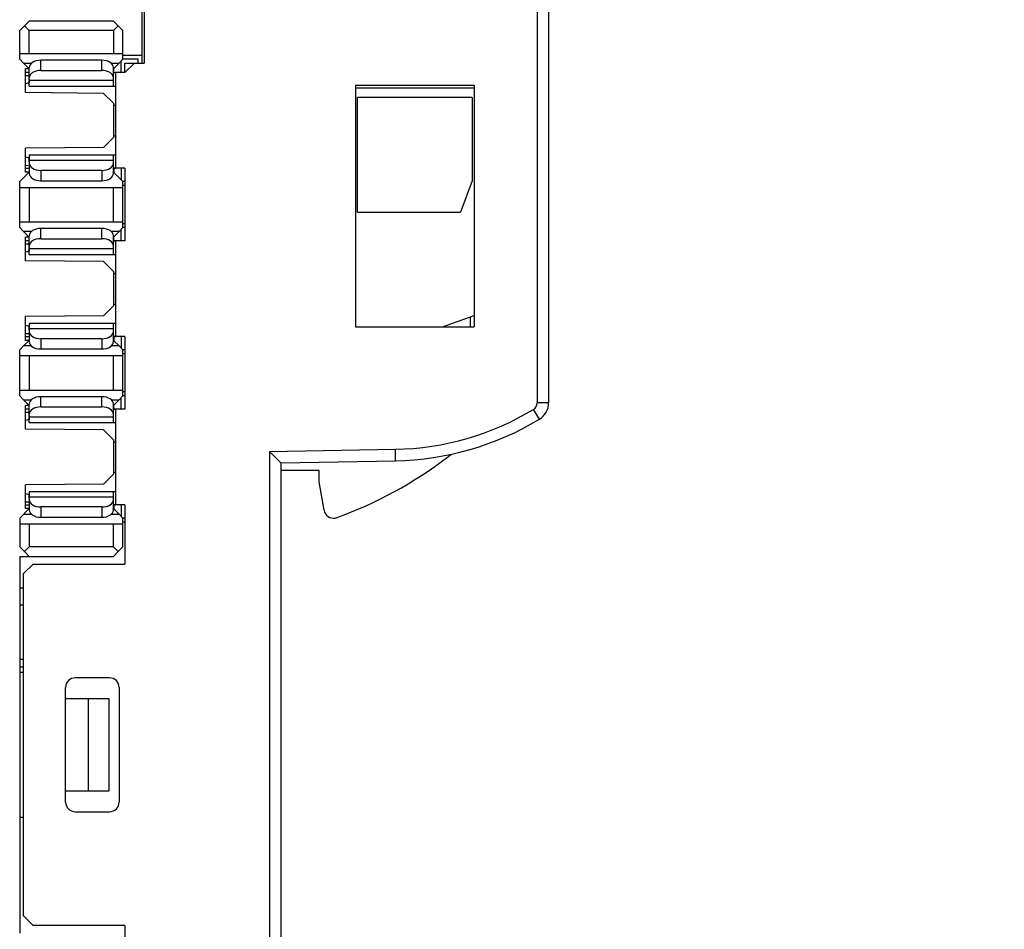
# Model space of a CAD drawing. Extents: x 0 to 184, y 0 to 176.
# Tile 12 of 14: x 124 to 149, y 85 to 109. Entities that reach past the tile are written whole.
import ezdxf

# ---------------------------------------------------------------- set-up
doc = ezdxf.new("R2010")
doc.units = 0
doc.header["$LTSCALE"] = 11.440369
doc.header["$MEASUREMENT"] = 0
doc.layers.get('0').update_dxf_attribs({"linetype": 'CONTINUOUS'})
doc.styles.add('TEXTSTYLE_2', font='txt', dxfattribs={"width": 0.7})
doc.dimstyles.new('DIMSTYLE_1', dxfattribs={"dimtxt": 3.2, "dimasz": 1.9, "dimexe": 1, "dimexo": 0.5, "dimgap": 0.8, "dimtad": 1, "dimdec": 3, "dimtxsty": 'TEXTSTYLE_2', "dimblk": 'OPEN', "dimblk1": 'OPEN', "dimblk2": 'OPEN', "dimcen": 0.09, "dimazin": 3, "dimtp": 0.001969, "dimtm": 0.001969, "dimtfac": 1, "dimtdec": 3, "dimtofl": 0, "dimtmove": 0, "dimatfit": 3, "dimtolj": 1})

# ---------------------------------------------------------------- blocks, each defined once
blk = doc.blocks.new('_OPEN')
at = {"color": 0, "linetype": 'BYBLOCK'}
for p, q in [((0, 0), (-1, 0.263)), ((-1, -0.263), (0, 0)), ((-1, 0), (0, 0))]:
    blk.add_line(p, q, dxfattribs=at)
blk = doc.blocks.new('*D3')
at = {"color": 2, "linetype": 'CONTINUOUS'}
for p, q in [((137.726, 139.001), (181.968, 139.001)), ((181.968, 139.001), (183.768, 139.001)), ((182.768, 139.001), (182.768, 79.251)), ((182.768, 19.501), (182.768, 79.251)), ((137.726, 19.501), (181.968, 19.501)), ((181.968, 19.501), (183.768, 19.501))]:
    blk.add_line(p, q, dxfattribs=at)
at = {"color": 2, "linetype": 'CONTINUOUS', "xscale": 1.9, "yscale": 1.9, "zscale": 1.9}
for p, rotation in [((182.768, 139.001), 90), ((182.768, 19.501), 270)]:
    blk.add_blockref('_OPEN', p, dxfattribs=dict(at, rotation=rotation))
at = {"color": 2, "linetype": 'CONTINUOUS', "insert": (178.768, 79.113), "char_height": 3.2, "width": 6.72, "attachment_point": 2, "rotation": 90, "style": 'TEXTSTYLE_2'}
blk.add_mtext('120', dxfattribs=at)

msp = doc.modelspace()

# ---------------------------------------------------------------- linework, layer by layer
at = {"color": 7, "linetype": 'CONTINUOUS'}
for p, q in [((137.2262, 127.4275), (137.2262, 98.5178)), ((137.5263, 127.4275), (137.5263, 98.5178)), ((126.9012, 107.4008), (126.9012, 112.626)), ((126.9516, 112.626), (126.9516, 107.4008)), ((123.7014, 108.251), (123.9512, 108.5008)), ((123.9512, 108.251), (123.8265, 108.3761)), ((126.1513, 108.5008), (123.9512, 108.5008)), ((126.2763, 108.3761), (126.1513, 108.5008)), ((126.1513, 108.251), (126.2763, 108.3761)), ((126.4014, 108.251), (126.2763, 108.3761)), ((123.7014, 107.501), (123.7014, 108.251)), ((126.1513, 108.251), (123.9512, 108.251)), ((123.9512, 107.6509), (123.9512, 108.251)), ((126.1513, 108.251), (126.1513, 107.6509)), ((126.4014, 107.501), (126.4014, 108.251)), ((123.7014, 107.6509), (126.4014, 107.6509)), ((126.9012, 107.6009), (126.4014, 107.6009)), ((123.8048, 107.3974), (123.7014, 107.501)), ((123.8048, 107.3974), (124.0091, 107.3974)), ((123.9509, 107.2516), (123.8048, 107.3974)), ((125.8512, 107.4762), (124.2509, 107.4762)), ((124.2509, 107.2079), (124.2509, 107.4762)), ((125.8512, 107.2079), (125.8512, 107.4762)), ((126.093, 107.3974), (126.2977, 107.3974)), ((126.1516, 107.2513), (126.2977, 107.3974)), ((126.4014, 107.501), (126.2977, 107.3974)), ((126.3511, 107.151), (126.3511, 107.4507)), ((126.801, 107.501), (126.4014, 107.501)), ((126.7014, 107.4008), (126.4514, 107.151)), ((126.4514, 107.4008), (126.9516, 107.4008)), ((126.4514, 107.151), (126.4514, 107.4008)), ((126.801, 107.4008), (126.801, 107.501)), ((123.9512, 107.2509), (123.851, 107.2509)), ((123.851, 106.6277), (123.851, 107.2509)), ((123.9512, 107.151), (123.851, 107.151)), ((123.851, 107.0742), (123.9512, 107.0752)), ((123.9512, 106.7989), (123.9512, 107.2833)), ((124.2509, 107.2079), (125.8512, 107.2079)), ((126.1513, 106.7989), (126.1513, 107.2833)), ((126.2012, 107.149), (126.1513, 107.149)), ((126.1599, 107.151), (126.1599, 107.2592)), ((126.1599, 107.151), (126.2009, 107.151)), ((126.4514, 107.151), (126.2012, 107.151)), ((126.2012, 107.151), (126.2012, 104.6509)), ((123.9512, 106.8809), (123.851, 106.8568)), ((123.9495, 106.9819), (123.9495, 106.8806)), ((123.9512, 106.9508), (126.1513, 106.9508)), ((123.9512, 106.7989), (126.2012, 106.7989)), ((132.4765, 106.8248), (135.5764, 106.8224)), ((132.4765, 106.8248), (132.4765, 100.5009)), ((135.5764, 106.8224), (135.5764, 100.5009)), ((125.8922, 106.6098), (123.851, 106.6277)), ((125.8922, 106.6098), (126.1513, 106.3511)), ((132.4765, 106.751), (135.5764, 106.751)), ((126.1513, 106.3511), (126.1513, 105.4509)), ((126.1513, 106.3008), (126.2012, 106.3008)), ((135.5264, 106.5009), (132.5264, 106.5009)), ((132.5264, 103.501), (132.5264, 106.5009)), ((135.5264, 106.5009), (135.5264, 104.325)), ((126.1513, 105.4509), (125.8922, 105.1921)), ((126.1513, 105.5008), (126.2012, 105.5008)), ((125.8922, 105.1921), (123.851, 105.1742)), ((123.851, 104.551), (123.851, 105.1742)), ((123.9512, 105.003), (126.2012, 105.003)), ((123.9512, 105.003), (123.9512, 104.5186)), ((126.1513, 104.5186), (126.1513, 105.003)), ((123.851, 104.9451), (123.9512, 104.921)), ((123.9495, 104.8197), (123.9495, 104.9213)), ((126.1513, 104.8511), (123.9512, 104.8511)), ((123.9512, 104.551), (123.7014, 104.3009)), ((123.851, 104.7274), (123.9512, 104.7267)), ((123.851, 104.6509), (123.9512, 104.6509)), ((123.9512, 104.551), (123.851, 104.551)), ((125.8512, 104.5937), (124.2509, 104.5937)), ((124.2509, 104.5937), (124.2509, 104.3257)), ((125.8512, 104.5937), (125.8512, 104.3257)), ((126.1513, 104.653), (126.2012, 104.653)), ((126.4014, 104.3009), (126.1513, 104.551)), ((126.4514, 104.6509), (126.1599, 104.6509)), ((126.1599, 104.6509), (126.1599, 104.5427)), ((126.3511, 104.6509), (126.3511, 104.3512)), ((126.4514, 104.6509), (126.4514, 102.751)), ((123.7014, 103.101), (123.7014, 104.3009)), ((124.2509, 104.3257), (125.8512, 104.3257)), ((126.4514, 104.3009), (126.4014, 104.3009)), ((126.4014, 103.101), (126.4014, 104.3009)), ((135.5264, 104.325), (135.2263, 103.501)), ((123.7014, 104.151), (126.4014, 104.151)), ((123.9512, 104.151), (123.9512, 103.2508)), ((126.1513, 103.2508), (126.1513, 104.151)), ((126.4514, 104.201), (126.4014, 104.201)), ((132.5264, 103.501), (135.2263, 103.501)), ((123.7014, 103.2508), (126.4014, 103.2508)), ((126.4514, 103.2009), (126.4014, 103.2009)), ((123.8048, 102.9973), (123.7014, 103.101)), ((124.0091, 102.9973), (123.8048, 102.9973)), ((123.9509, 102.8515), (123.8048, 102.9973)), ((125.8512, 103.0761), (124.2509, 103.0761)), ((124.2509, 102.8081), (124.2509, 103.0761)), ((125.8512, 102.8081), (125.8512, 103.0761)), ((126.2977, 102.9973), (126.093, 102.9973)), ((126.1516, 102.8512), (126.2977, 102.9973)), ((126.4014, 103.101), (126.2977, 102.9973)), ((126.3511, 102.751), (126.3511, 103.0507)), ((126.4514, 103.101), (126.4014, 103.101)), ((123.9512, 102.8509), (123.851, 102.8509)), ((123.851, 102.2276), (123.851, 102.8509)), ((123.9512, 102.751), (123.851, 102.751)), ((123.9512, 102.3988), (123.9512, 102.8832)), ((124.2509, 102.8081), (125.8512, 102.8081)), ((126.1513, 102.3988), (126.1513, 102.8832)), ((126.2012, 102.7489), (126.1513, 102.7489)), ((126.1599, 102.751), (126.1599, 102.8591)), ((126.1599, 102.751), (126.2009, 102.751)), ((126.4514, 102.751), (126.2012, 102.751)), ((126.2012, 102.751), (126.2012, 100.2509)), ((123.851, 102.6745), (123.9512, 102.6751)), ((123.9512, 102.4808), (123.851, 102.4567)), ((123.9495, 102.5821), (123.9495, 102.4805)), ((123.9512, 102.5508), (126.1513, 102.5508)), ((125.8922, 102.2097), (123.851, 102.2276)), ((123.9512, 102.3988), (126.2012, 102.3988)), ((125.8922, 102.2097), (126.1513, 101.951)), ((126.1513, 101.951), (126.1513, 101.0508)), ((126.1513, 101.901), (126.2012, 101.901)), ((126.1513, 101.0508), (125.8922, 100.792)), ((126.1513, 101.1011), (126.2012, 101.1011)), ((125.8922, 100.792), (123.851, 100.7742)), ((123.851, 100.1509), (123.851, 100.7742)), ((134.7502, 100.5009), (135.5764, 100.8017)), ((135.4765, 100.7652), (135.4765, 100.5009)), ((123.851, 100.545), (123.9512, 100.5209)), ((123.9495, 100.42), (123.9495, 100.5213)), ((123.9512, 100.6029), (126.2012, 100.6029)), ((123.9512, 100.6029), (123.9512, 100.1186)), ((126.1513, 100.451), (123.9512, 100.451)), ((126.1513, 100.1186), (126.1513, 100.6029)), ((132.4765, 100.5009), (135.5764, 100.5009)), ((123.9509, 100.1502), (123.8048, 100.0045)), ((123.851, 100.3277), (123.9512, 100.3266)), ((123.851, 100.2509), (123.9512, 100.2509)), ((123.9512, 100.1509), (123.851, 100.1509)), ((125.8512, 100.194), (124.2509, 100.194)), ((124.2509, 100.194), (124.2509, 99.9256)), ((125.8512, 100.194), (125.8512, 99.9256)), ((126.1513, 100.2529), (126.2012, 100.2529)), ((126.1516, 100.1506), (126.2977, 100.0045)), ((126.4514, 100.2509), (126.1599, 100.2509)), ((126.1599, 100.2509), (126.1599, 100.1427)), ((126.3511, 100.2509), (126.3511, 99.9511)), ((126.4514, 100.2509), (126.4514, 98.351)), ((123.8048, 100.0045), (123.7014, 99.9008)), ((123.7014, 98.7011), (123.7014, 99.9008)), ((124.0091, 100.0045), (123.8048, 100.0045)), ((124.2509, 99.9256), (125.8512, 99.9256)), ((126.2977, 100.0045), (126.093, 100.0045)), ((126.4014, 99.9008), (126.2977, 100.0045)), ((126.4514, 99.9008), (126.4014, 99.9008)), ((126.4014, 98.7011), (126.4014, 99.9008)), ((123.7014, 99.751), (126.4014, 99.751)), ((123.9512, 99.751), (123.9512, 98.8513)), ((126.1513, 98.8513), (126.1513, 99.751)), ((126.4514, 99.8009), (126.4014, 99.8009)), ((123.7014, 98.8513), (126.4014, 98.8513)), ((123.8048, 98.5977), (123.7014, 98.7011)), ((123.8048, 98.5977), (124.0091, 98.5977)), ((123.9509, 98.4517), (123.8048, 98.5977)), ((125.8512, 98.6763), (124.2509, 98.6763)), ((124.2509, 98.4082), (124.2509, 98.6763)), ((125.8512, 98.4082), (125.8512, 98.6763)), ((126.093, 98.5977), (126.2977, 98.5977)), ((126.1516, 98.4509), (126.2977, 98.5977)), ((126.4014, 98.7011), (126.2977, 98.5977)), ((126.3511, 98.351), (126.3511, 98.6508)), ((126.4514, 98.801), (126.4014, 98.801)), ((126.4514, 98.7011), (126.4014, 98.7011)), ((123.9512, 98.4509), (123.851, 98.4509)), ((123.851, 97.8274), (123.851, 98.4509)), ((123.9512, 98.351), (123.851, 98.351)), ((123.9512, 97.999), (123.9512, 98.4833)), ((124.2509, 98.4082), (125.8512, 98.4082)), ((126.1513, 97.999), (126.1513, 98.4833)), ((126.2012, 98.349), (126.1513, 98.349)), ((126.1599, 98.351), (126.1599, 98.4592)), ((126.1599, 98.351), (126.2009, 98.351)), ((126.4514, 98.351), (126.2012, 98.351)), ((126.2012, 98.351), (126.2012, 95.8506)), ((137.2858, 98.0899), (137.1301, 98.3462)), ((137.5263, 98.5178), (137.2262, 98.5178)), ((123.851, 98.2746), (123.9512, 98.2753)), ((123.9512, 98.081), (123.851, 98.0568)), ((123.9495, 98.1822), (123.9495, 98.0802)), ((123.9512, 98.1512), (126.1513, 98.1512)), ((125.8922, 97.8095), (123.851, 97.8274)), ((123.9512, 97.999), (126.2012, 97.999)), ((125.8922, 97.8095), (126.1513, 97.5511)), ((126.1513, 97.5511), (126.1513, 96.6512)), ((126.1513, 97.5008), (126.2012, 97.5008)), ((130.2265, 97.2459), (133.521, 97.303)), ((133.5265, 97.0033), (133.521, 97.303)), ((130.5262, 96.951), (130.2265, 97.2459)), ((130.2265, 97.2459), (130.2265, 61.2563)), ((130.5265, 96.951), (133.5265, 97.0033)), ((130.5265, 96.951), (130.5265, 61.5512)), ((126.1513, 96.6512), (125.8922, 96.3922)), ((126.1513, 96.7008), (126.2012, 96.7008)), ((131.5263, 96.7512), (130.5265, 96.7512)), ((131.5267, 96.4507), (131.5263, 96.7512)), ((125.8922, 96.3922), (123.851, 96.3742)), ((123.851, 95.7507), (123.851, 96.3742)), ((131.6576, 95.7073), (131.5267, 96.4507)), ((123.851, 96.1448), (123.9512, 96.1214)), ((123.9495, 96.0201), (123.9495, 96.1214)), ((123.9512, 96.2027), (126.2012, 96.2027)), ((123.9512, 96.2027), (123.9512, 95.7183)), ((126.1513, 96.0511), (123.9512, 96.0511)), ((126.1513, 95.7183), (126.1513, 96.2027)), ((123.9509, 95.7507), (123.7014, 95.5013)), ((123.851, 95.9278), (123.9512, 95.9264)), ((123.851, 95.8506), (123.9512, 95.8506)), ((123.9512, 95.7507), (123.851, 95.7507)), ((125.8512, 95.7941), (124.2509, 95.7941)), ((124.2509, 95.7941), (124.2509, 95.5254)), ((125.8512, 95.7941), (125.8512, 95.5254)), ((126.1513, 95.8533), (126.2012, 95.8533)), ((126.1516, 95.7507), (126.2977, 95.6046)), ((126.4514, 95.8506), (126.1599, 95.8506)), ((126.1599, 95.8506), (126.1599, 95.7424)), ((126.3511, 95.8506), (126.3511, 95.5516)), ((126.4514, 95.8506), (126.4514, 94.301)), ((123.7014, 95.5013), (123.7014, 94.7509)), ((123.8048, 95.6046), (124.0091, 95.6046)), ((124.2509, 95.5254), (125.8512, 95.5254)), ((126.093, 95.6046), (126.2977, 95.6046)), ((126.4014, 95.5013), (126.2977, 95.6046)), ((126.4514, 95.5013), (126.4014, 95.5013)), ((126.4014, 94.7509), (126.4014, 95.5013)), ((123.7014, 95.3511), (126.4014, 95.3511)), ((123.9512, 95.3511), (123.9512, 94.7509)), ((126.1513, 94.7509), (126.1513, 95.3511)), ((126.4514, 95.4007), (126.4014, 95.4007)), ((123.8265, 94.6262), (123.7014, 94.7509)), ((123.8265, 94.6262), (123.9512, 94.7509)), ((126.1513, 94.7509), (123.9512, 94.7509)), ((126.2763, 94.6262), (126.1513, 94.7509)), ((126.2763, 94.6262), (126.4014, 94.7509)), ((123.7014, 94.5008), (126.1513, 94.5008)), ((123.7014, 94.5008), (123.7014, 84.6506)), ((123.8265, 94.6262), (123.9512, 94.5008)), ((126.2763, 94.6262), (126.1513, 94.5008)), ((124.0515, 94.301), (123.8014, 94.0509)), ((124.0515, 94.301), (126.4514, 94.301)), ((123.8014, 85.1012), (123.8014, 94.0509)), ((123.8014, 93.674), (123.7014, 93.6733)), ((123.7014, 93.2378), (123.8014, 93.2378)), ((123.7014, 91.8171), (123.8014, 91.8164)), ((123.8014, 91.6028), (123.7014, 91.6042)), ((123.7014, 91.476), (123.8014, 91.476)), ((126.0514, 91.3258), (125.1515, 91.3258)), ((124.9014, 88.0757), (124.9014, 91.0757)), ((126.3015, 91.0757), (126.3015, 88.0757)), ((126.0414, 90.776), (124.9014, 90.776)), ((125.5015, 88.3761), (125.5015, 90.776)), ((126.0414, 88.3761), (126.0414, 90.776)), ((124.9014, 88.3761), (126.0414, 88.3761)), ((125.1515, 87.8256), (126.0514, 87.8256)), ((123.8014, 87.6761), (123.7014, 87.6761)), ((123.8014, 85.1012), (124.0515, 84.8511)), ((126.4514, 84.8511), (124.0515, 84.8511)), ((126.4514, 84.8511), (126.4514, 83.3008))]:
    msp.add_line(p, q, dxfattribs=at)
for centre, radius, start, end in [((133.3936, 104.5087), 7.2068, 271.01297, 301.22961), ((137.0252, 98.5179), 0.5011, 301.34216, 359.98944), ((133.3944, 104.5067), 7.5045, 271.00845, 301.2344), ((128.2338, 105.8352), 10.9816, 289.99764, 307.2717), ((125.1513, 91.0759), 0.2499, 89.94342, 180.0485), ((126.0516, 91.0759), 0.2498, 359.94461, 90.05539), ((125.1517, 88.0759), 0.2503, 180.04308, 269.95692), ((126.0512, 88.0759), 0.2503, 270.04426, 359.96382)]:
    msp.add_arc(centre, radius, start, end, dxfattribs=at)
for points in [[(124.2509, 107.4762), (124.0852, 107.4762), (123.9512, 107.3898), (123.9512, 107.2833)], [(126.1513, 107.2833), (126.1513, 107.3898), (126.0169, 107.4762), (125.8512, 107.4762)], [(124.2509, 107.2079), (124.0852, 107.2079), (123.9512, 107.1217), (123.9512, 107.0153)], [(126.1513, 107.0153), (126.1513, 107.1217), (126.0169, 107.2079), (125.8512, 107.2079)], [(126.1595, 107.1507), (126.1564, 107.1517), (126.153, 107.1503), (126.1509, 107.1479)], [(123.9512, 104.7867), (123.9512, 104.6802), (124.0852, 104.5937), (124.2509, 104.5937)], [(125.8512, 104.5937), (126.0169, 104.5937), (126.1513, 104.6802), (126.1513, 104.7867)], [(123.9512, 104.5186), (123.9512, 104.4122), (124.0852, 104.3257), (124.2509, 104.3257)], [(125.8512, 104.3257), (126.0169, 104.3257), (126.1513, 104.4122), (126.1513, 104.5186)], [(126.1509, 104.654), (126.153, 104.6513), (126.1564, 104.6502), (126.1595, 104.6513)], [(124.2509, 103.0761), (124.0852, 103.0761), (123.9512, 102.9897), (123.9512, 102.8832)], [(126.1513, 102.8832), (126.1513, 102.9897), (126.0169, 103.0761), (125.8512, 103.0761)], [(124.2509, 102.8081), (124.0852, 102.8081), (123.9512, 102.7217), (123.9512, 102.6152)], [(126.1513, 102.6152), (126.1513, 102.7217), (126.0169, 102.8081), (125.8512, 102.8081)], [(126.1595, 102.7506), (126.1564, 102.7516), (126.153, 102.7506), (126.1509, 102.7478)], [(123.9512, 100.3866), (123.9512, 100.2801), (124.0852, 100.194), (124.2509, 100.194)], [(125.8512, 100.194), (126.0169, 100.194), (126.1513, 100.2801), (126.1513, 100.3866)], [(123.9512, 100.1186), (123.9512, 100.0121), (124.0852, 99.9256), (124.2509, 99.9256)], [(125.8512, 99.9256), (126.0169, 99.9256), (126.1513, 100.0121), (126.1513, 100.1186)], [(126.1509, 100.2539), (126.153, 100.2512), (126.1564, 100.2501), (126.1595, 100.2512)], [(124.2509, 98.6763), (124.0852, 98.6763), (123.9512, 98.5901), (123.9512, 98.4833)], [(126.1513, 98.4833), (126.1513, 98.5901), (126.0169, 98.6763), (125.8512, 98.6763)], [(124.2509, 98.4082), (124.0852, 98.4082), (123.9512, 98.3214), (123.9512, 98.2153)], [(126.1513, 98.2153), (126.1513, 98.3214), (126.0169, 98.4082), (125.8512, 98.4082)], [(126.1595, 98.351), (126.1564, 98.3517), (126.153, 98.3504), (126.1509, 98.3476)], [(137.1301, 98.3462), (137.19, 98.3828), (137.2262, 98.4475), (137.2262, 98.5178)], [(134.8842, 97.0963), (134.9152, 97.1198), (134.9452, 97.1446), (134.9741, 97.1701)], [(123.9512, 95.9863), (123.9512, 95.8802), (124.0852, 95.7941), (124.2509, 95.7941)], [(125.8512, 95.7941), (126.0169, 95.7941), (126.1513, 95.8802), (126.1513, 95.9863)], [(126.1509, 95.854), (126.153, 95.8513), (126.1564, 95.8499), (126.1595, 95.8513)], [(123.9512, 95.7183), (123.9512, 95.6122), (124.0852, 95.5254), (124.2509, 95.5254)], [(125.8512, 95.5254), (126.0169, 95.5254), (126.1513, 95.6122), (126.1513, 95.7183)]]:
    msp.add_open_spline(points, degree=3, dxfattribs=at)
msp.add_open_spline([(131.6576, 95.7073), (131.6817, 95.5715), (131.8112, 95.4806), (131.9473, 95.5047), (131.9618, 95.5075), (131.9759, 95.5109), (131.9893, 95.5157)], degree=3, knots=[0, 0, 0, 0, 1, 1, 1, 2, 2, 2, 2], dxfattribs=at)

# ---------------------------------------------------------------- dimensions: what is measured, and where the dimension line sits
at = {"color": 2, "linetype": 'CONTINUOUS'}
dim = msp.add_linear_dim(base=(182.7684, 139.0009), p1=(137.2262, 19.5011), p2=(137.2262, 139.0009), angle=90, text='120', dimstyle='DIMSTYLE_1', dxfattribs=at)
dim.commit()
dim.dimension.update_dxf_attribs({"geometry": '*D3', "text_midpoint": (182.7684, 79.2525), "dimtype": 160})

doc.saveas('drawing.dxf')
